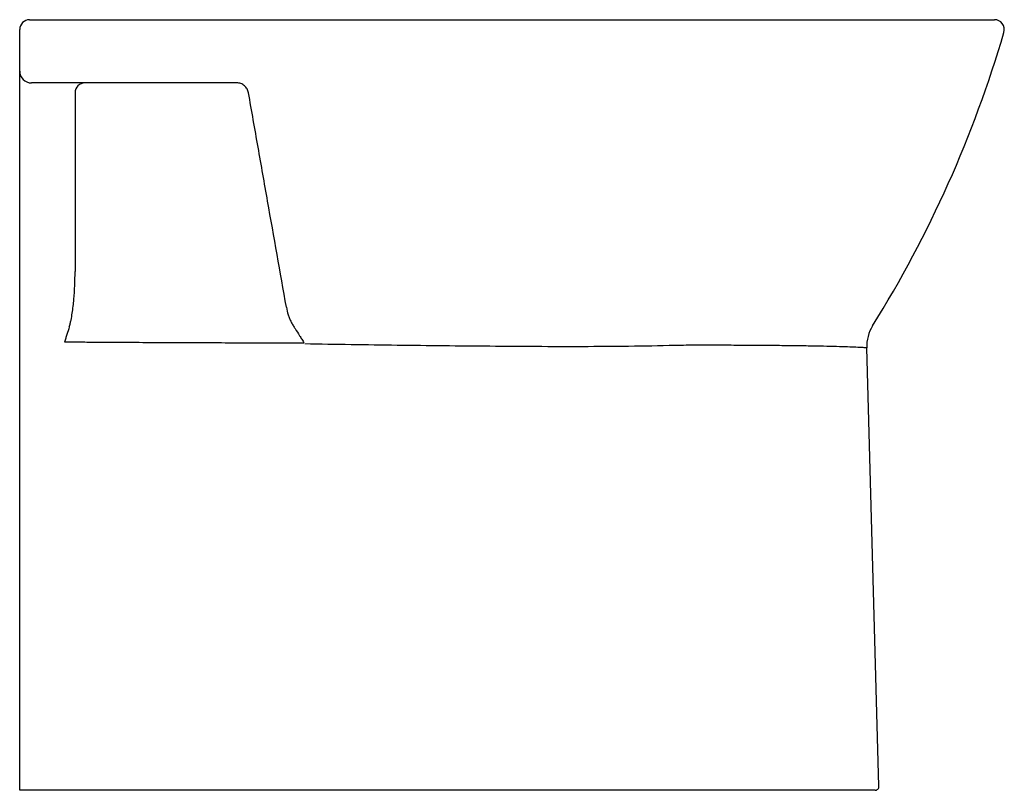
# Model space of a CAD drawing. Header units: millimetres. Extents: x 5331.403 to 5331.902, y 2623.585 to 2623.975.
import ezdxf

# ---------------------------------------------------------------- set-up
doc = ezdxf.new("R2010")
doc.units = ezdxf.units.MM
doc.layers.add('SANINDUSA', color=3, linetype='Continuous')

msp = doc.modelspace()

# ---------------------------------------------------------------- linework, layer by layer
at = {"layer": 'SANINDUSA'}
for p, q in [((5331.403379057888, 2623.585115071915), (5331.403379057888, 2623.938896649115)), ((5331.431379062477, 2623.938103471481), (5331.431379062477, 2623.847681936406)), ((5331.838155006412, 2623.587159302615), (5331.831957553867, 2623.809032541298)), ((5331.735154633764, 2623.585103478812), (5331.403379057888, 2623.585103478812)), ((5331.836155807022, 2623.585103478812), (5331.735154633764, 2623.585103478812))]:
    msp.add_line(p, q, dxfattribs=at)
for centre, radius, start, end in [((5331.408379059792, 2623.970103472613), 0.005, 90, 180), ((5331.896579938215, 2623.970103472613), 0.005000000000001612, 343.7038839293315, 90), ((5331.325368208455, 2624.137105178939), 0.6001238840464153, 328.1198471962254, 343.7029921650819), ((5331.409379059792, 2623.949103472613), 0.005999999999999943, 180, 270), ((5331.436379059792, 2623.938103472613), 0.005, 90, 180), ((5331.851669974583, 2623.809666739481), 0.01972261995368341, 147.8797420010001, 181.8427138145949), ((5331.836155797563, 2623.587103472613), 0.002000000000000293, 270, 1.600000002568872)]:
    msp.add_arc(centre, radius, start, end, dxfattribs=at)
for points, knots in [([(5331.408379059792, 2623.975103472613), (5331.408379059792, 2623.975103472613), (5331.408419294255, 2623.975103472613), (5331.408578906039, 2623.975103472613), (5331.408699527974, 2623.975103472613), (5331.409013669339, 2623.975103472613), (5331.409207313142, 2623.975103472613), (5331.409552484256, 2623.975103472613), (5331.409676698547, 2623.975103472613), (5331.409943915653, 2623.975103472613), (5331.410086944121, 2623.975103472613), (5331.410536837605, 2623.975103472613), (5331.410866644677, 2623.975103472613), (5331.411405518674, 2623.975103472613), (5331.41159253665, 2623.975103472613), (5331.411981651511, 2623.975103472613), (5331.412184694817, 2623.975103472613), (5331.413224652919, 2623.975103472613), (5331.414133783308, 2623.975103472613), (5331.415121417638, 2623.975103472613)], [0, 0, 0, 0, 0.1249999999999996, 0.1249999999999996, 0.2499999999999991, 0.2499999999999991, 0.3749999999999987, 0.3749999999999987, 0.4374999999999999, 0.4374999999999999, 0.5000000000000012, 0.5000000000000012, 0.625000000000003, 0.625000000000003, 0.6875000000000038, 0.6875000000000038, 0.7500000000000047, 0.7500000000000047, 1, 1, 1, 1]), ([(5331.415121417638, 2623.975103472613), (5331.436594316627, 2623.975103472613), (5331.458175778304, 2623.975103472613), (5331.501614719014, 2623.975103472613), (5331.52347242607, 2623.975103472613), (5331.556512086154, 2623.975103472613), (5331.567567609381, 2623.975103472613), (5331.589771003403, 2623.975103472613), (5331.600917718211, 2623.975103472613), (5331.623317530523, 2623.975103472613), (5331.634571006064, 2623.975103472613), (5331.657223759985, 2623.975103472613), (5331.668622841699, 2623.975103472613), (5331.680119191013, 2623.975103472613)], [0, 0, 0, 0, 0.2500000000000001, 0.2500000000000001, 0.5000000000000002, 0.5000000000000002, 0.6250000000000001, 0.6250000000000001, 0.7500000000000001, 0.7500000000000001, 0.875, 0.875, 1, 1, 1, 1]), ([(5331.68011919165, 2623.975103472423), (5331.681778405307, 2623.975103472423), (5331.689188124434, 2623.975103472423), (5331.702356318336, 2623.975103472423), (5331.719566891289, 2623.975103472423), (5331.73666347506, 2623.975103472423), (5331.753539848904, 2623.975103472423), (5331.769838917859, 2623.975103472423), (5331.785478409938, 2623.975103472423), (5331.800383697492, 2623.975103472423), (5331.81436643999, 2623.975103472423), (5331.827327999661, 2623.975103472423), (5331.839229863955, 2623.975103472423), (5331.850290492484, 2623.975103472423), (5331.859710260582, 2623.975103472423), (5331.867651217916, 2623.975103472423), (5331.874337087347, 2623.975103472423), (5331.880309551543, 2623.975103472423), (5331.885499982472, 2623.975103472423), (5331.889587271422, 2623.975103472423), (5331.892680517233, 2623.975103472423), (5331.894845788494, 2623.975103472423), (5331.896292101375, 2623.975103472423), (5331.896484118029, 2623.975103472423), (5331.896579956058, 2623.975103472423)], [0, 0, 0, 0, 0.01641826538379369, 0.073320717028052, 0.1303848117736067, 0.1874475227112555, 0.2444031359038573, 0.3012142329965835, 0.355336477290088, 0.409530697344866, 0.4636318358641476, 0.5139773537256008, 0.5645016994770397, 0.6150132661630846, 0.6653413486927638, 0.7056443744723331, 0.746101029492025, 0.7865897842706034, 0.8270079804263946, 0.8672786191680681, 0.9004314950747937, 0.9336871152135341, 0.9669023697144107, 1, 1, 1, 1]), ([(5331.403379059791, 2623.938896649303), (5331.403379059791, 2623.93994065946), (5331.403379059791, 2623.940951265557), (5331.403379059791, 2623.942179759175), (5331.403379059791, 2623.942424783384), (5331.403379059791, 2623.942904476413), (5331.403379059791, 2623.94313928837), (5331.403379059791, 2623.943829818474), (5331.403379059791, 2623.944271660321), (5331.403379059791, 2623.945123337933), (5331.403379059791, 2623.945534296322), (5331.403379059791, 2623.946323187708), (5331.403379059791, 2623.946699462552), (5331.403379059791, 2623.94742444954), (5331.403379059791, 2623.947773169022), (5331.403379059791, 2623.948281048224), (5331.403379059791, 2623.948447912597), (5331.403379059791, 2623.948695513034), (5331.403379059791, 2623.948777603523), (5331.403379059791, 2623.948941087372), (5331.403379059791, 2623.949023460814), (5331.403379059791, 2623.949103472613)], [0, 0, 0, 0, 0.2499999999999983, 0.2499999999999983, 0.3124999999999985, 0.3124999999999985, 0.3749999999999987, 0.3749999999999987, 0.4999999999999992, 0.4999999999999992, 0.6249999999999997, 0.6249999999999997, 0.7500000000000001, 0.7500000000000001, 0.8750000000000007, 0.8750000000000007, 0.9375000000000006, 0.9375000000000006, 0.9687500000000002, 0.9687500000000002, 1, 1, 1, 1]), ([(5331.415660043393, 2623.943103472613), (5331.41520260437, 2623.943103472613), (5331.414761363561, 2623.943103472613), (5331.413910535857, 2623.943103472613), (5331.413498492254, 2623.943103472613), (5331.412729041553, 2623.943103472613), (5331.412369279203, 2623.943103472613), (5331.411866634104, 2623.943103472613), (5331.411705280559, 2623.943103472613), (5331.411395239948, 2623.943103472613), (5331.4112464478, 2623.943103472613), (5331.410827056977, 2623.943103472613), (5331.410580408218, 2623.943103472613), (5331.410258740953, 2623.943103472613), (5331.410159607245, 2623.943103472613), (5331.409977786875, 2623.943103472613), (5331.409894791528, 2623.943103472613), (5331.409526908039, 2623.943103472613), (5331.409379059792, 2623.943103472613), (5331.409379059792, 2623.943103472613)], [0, 0, 0, 0, 0.1250000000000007, 0.1250000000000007, 0.2500000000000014, 0.2500000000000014, 0.3750000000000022, 0.3750000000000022, 0.4375000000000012, 0.4375000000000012, 0.5000000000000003, 0.5000000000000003, 0.6249999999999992, 0.6249999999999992, 0.6875000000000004, 0.6875000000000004, 0.7500000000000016, 0.7500000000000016, 1, 1, 1, 1]), ([(5331.513246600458, 2623.943103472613), (5331.496780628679, 2623.943103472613), (5331.480427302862, 2623.943103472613), (5331.447909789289, 2623.943103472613), (5331.431745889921, 2623.943103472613), (5331.415660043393, 2623.943103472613)], [0, 0, 0, 0, 0.5, 0.5, 1, 1, 1, 1]), ([(5331.519155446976, 2623.938145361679), (5331.519097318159, 2623.938475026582), (5331.519011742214, 2623.93880025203), (5331.518782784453, 2623.939441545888), (5331.518638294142, 2623.939759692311), (5331.518287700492, 2623.940376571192), (5331.518086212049, 2623.940667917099), (5331.517744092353, 2623.94107894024), (5331.517623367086, 2623.941211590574), (5331.517367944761, 2623.941467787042), (5331.51723245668, 2623.941591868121), (5331.516815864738, 2623.941939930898), (5331.516521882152, 2623.942143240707), (5331.5159029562, 2623.942495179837), (5331.515574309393, 2623.942644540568), (5331.514916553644, 2623.94287693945), (5331.51458479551, 2623.942962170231), (5331.513915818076, 2623.943075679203), (5331.513578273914, 2623.943103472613), (5331.513246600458, 2623.943103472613)], [0, 0, 0, 0, 0.1250000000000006, 0.1250000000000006, 0.2500000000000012, 0.2500000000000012, 0.3750000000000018, 0.3750000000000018, 0.4375000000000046, 0.4375000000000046, 0.5000000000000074, 0.5000000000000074, 0.6250000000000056, 0.6250000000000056, 0.7500000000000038, 0.7500000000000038, 0.8750000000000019, 0.8750000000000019, 1, 1, 1, 1]), ([(5331.538297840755, 2623.829583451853), (5331.535176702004, 2623.847284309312), (5331.532019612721, 2623.86518905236), (5331.528028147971, 2623.887825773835), (5331.52722743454, 2623.89236684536), (5331.525622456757, 2623.90146912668), (5331.524818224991, 2623.906030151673), (5331.522400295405, 2623.919742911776), (5331.52078136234, 2623.928924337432), (5331.519155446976, 2623.938145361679)], [0, 0, 0, 0, 0.4999999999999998, 0.4999999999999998, 0.6249999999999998, 0.6249999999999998, 0.7499999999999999, 0.7499999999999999, 1, 1, 1, 1]), ([(5331.42849273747, 2623.819646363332), (5331.428669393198, 2623.820213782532), (5331.428824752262, 2623.820784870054), (5331.429109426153, 2623.821931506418), (5331.4292384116, 2623.822507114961), (5331.429596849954, 2623.824238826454), (5331.429798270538, 2623.825399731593), (5331.43015371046, 2623.827729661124), (5331.430307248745, 2623.828899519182), (5331.430577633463, 2623.831241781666), (5331.430694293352, 2623.832413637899), (5331.430998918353, 2623.83593101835), (5331.431142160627, 2623.838278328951), (5331.431332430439, 2623.842977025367), (5331.431379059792, 2623.845328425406), (5331.431379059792, 2623.847681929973)], [0, 0, 0, 0, 0.06249999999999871, 0.06249999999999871, 0.1249999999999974, 0.1249999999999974, 0.2499999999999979, 0.2499999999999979, 0.3749999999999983, 0.3749999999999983, 0.4999999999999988, 0.4999999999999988, 0.7499999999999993, 0.7499999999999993, 1, 1, 1, 1]), ([(5331.538297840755, 2623.829583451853), (5331.538526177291, 2623.828288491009), (5331.538837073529, 2623.827017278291), (5331.539435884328, 2623.825148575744), (5331.539657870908, 2623.824532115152), (5331.540153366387, 2623.823314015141), (5331.540426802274, 2623.822712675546), (5331.540729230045, 2623.822126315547)], [0, 0, 0, 0, 0.4999999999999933, 0.4999999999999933, 0.7499999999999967, 0.7499999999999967, 1, 1, 1, 1]), ([(5331.540729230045, 2623.822126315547), (5331.541032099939, 2623.821539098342), (5331.541353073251, 2623.820962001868), (5331.542034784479, 2623.819830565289), (5331.542395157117, 2623.819276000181), (5331.54278360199, 2623.81873791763)], [0, 0, 0, 0, 0.5, 0.5, 1, 1, 1, 1]), ([(5331.42849273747, 2623.819646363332), (5331.428093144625, 2623.818362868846), (5331.427683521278, 2623.817077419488), (5331.427064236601, 2623.815143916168), (5331.426856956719, 2623.814498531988), (5331.426442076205, 2623.813205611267), (5331.426233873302, 2623.812556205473), (5331.426027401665, 2623.81190934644)], [0, 0, 0, 0, 0.4999999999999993, 0.4999999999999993, 0.7499999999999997, 0.7499999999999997, 1, 1, 1, 1]), ([(5331.54278360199, 2623.81873791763), (5331.543526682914, 2623.817541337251), (5331.544279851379, 2623.816351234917), (5331.545410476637, 2623.814563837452), (5331.545787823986, 2623.813967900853), (5331.546353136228, 2623.81307273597), (5331.546541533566, 2623.812774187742), (5331.546822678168, 2623.812325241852), (5331.546916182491, 2623.812175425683), (5331.547101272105, 2623.811874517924), (5331.547193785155, 2623.811724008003), (5331.547279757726, 2623.811569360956)], [0, 0, 0, 0, 0.4999999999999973, 0.4999999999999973, 0.7499999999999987, 0.7499999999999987, 0.8749999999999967, 0.8749999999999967, 0.9374999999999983, 0.9374999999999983, 1, 1, 1, 1]), ([(5331.547130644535, 2623.811393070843), (5331.544605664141, 2623.811382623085), (5331.542080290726, 2623.811385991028), (5331.537029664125, 2623.81139951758), (5331.529454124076, 2623.811418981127), (5331.521879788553, 2623.811437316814), (5331.506732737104, 2623.811476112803), (5331.496636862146, 2623.811504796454), (5331.476449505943, 2623.811587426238), (5331.466359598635, 2623.811638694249), (5331.451230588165, 2623.811726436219), (5331.443667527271, 2623.811773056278), (5331.436106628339, 2623.811823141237), (5331.432326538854, 2623.811848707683), (5331.431066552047, 2623.811856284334), (5331.428546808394, 2623.811877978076), (5331.427287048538, 2623.81189202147), (5331.426027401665, 2623.81190934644)], [0, 0, 0, 0, 0.06249999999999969, 0.06249999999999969, 0.1249999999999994, 0.2499999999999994, 0.2499999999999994, 0.5000000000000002, 0.5000000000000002, 0.750000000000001, 0.750000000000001, 0.875000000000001, 0.9375000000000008, 0.9375000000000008, 0.9687500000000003, 0.9687500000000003, 1, 1, 1, 1]), ([(5331.734873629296, 2623.810199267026), (5331.727077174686, 2623.810015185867), (5331.719279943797, 2623.809873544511), (5331.703683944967, 2623.809678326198), (5331.695885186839, 2623.809627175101), (5331.680286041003, 2623.809589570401), (5331.672485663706, 2623.809605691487), (5331.656883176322, 2623.809676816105), (5331.649081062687, 2623.80973094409), (5331.625672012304, 2623.80992421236), (5331.610062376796, 2623.810096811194), (5331.578835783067, 2623.810501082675), (5331.563218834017, 2623.81073502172), (5331.547598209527, 2623.810996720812)], [0, 0, 0, 0, 0.125, 0.125, 0.25, 0.25, 0.375, 0.375, 0.5, 0.5, 0.75, 0.75, 1, 1, 1, 1]), ([(5331.831957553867, 2623.809032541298), (5331.831896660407, 2623.8090369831), (5331.831774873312, 2623.809045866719), (5331.83066025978, 2623.809113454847), (5331.828455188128, 2623.80922518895), (5331.824718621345, 2623.80938449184), (5331.819779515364, 2623.809555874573), (5331.813650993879, 2623.809721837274), (5331.806455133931, 2623.809877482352), (5331.798280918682, 2623.810016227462), (5331.78920172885, 2623.810130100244), (5331.779365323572, 2623.810222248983), (5331.768886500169, 2623.81026367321), (5331.757876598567, 2623.81033887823), (5331.746502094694, 2623.810420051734), (5331.738745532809, 2623.810272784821), (5331.734873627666, 2623.810199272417)], [0, 0, 0, 0, 0.05159662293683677, 0.1031933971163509, 0.1778911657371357, 0.2528279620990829, 0.3275264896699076, 0.4022207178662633, 0.4771528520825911, 0.5518468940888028, 0.6264540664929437, 0.7012985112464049, 0.7759057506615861, 0.8505274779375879, 0.9253866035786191, 1, 1, 1, 1])]:
    msp.add_open_spline(points, degree=3, knots=knots, dxfattribs=at)
msp.add_open_spline([(5331.403379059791, 2623.949103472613), (5331.403379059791, 2623.956100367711), (5331.403379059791, 2623.963100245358), (5331.403379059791, 2623.970103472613)], degree=3, dxfattribs=at)

doc.saveas('drawing.dxf')
